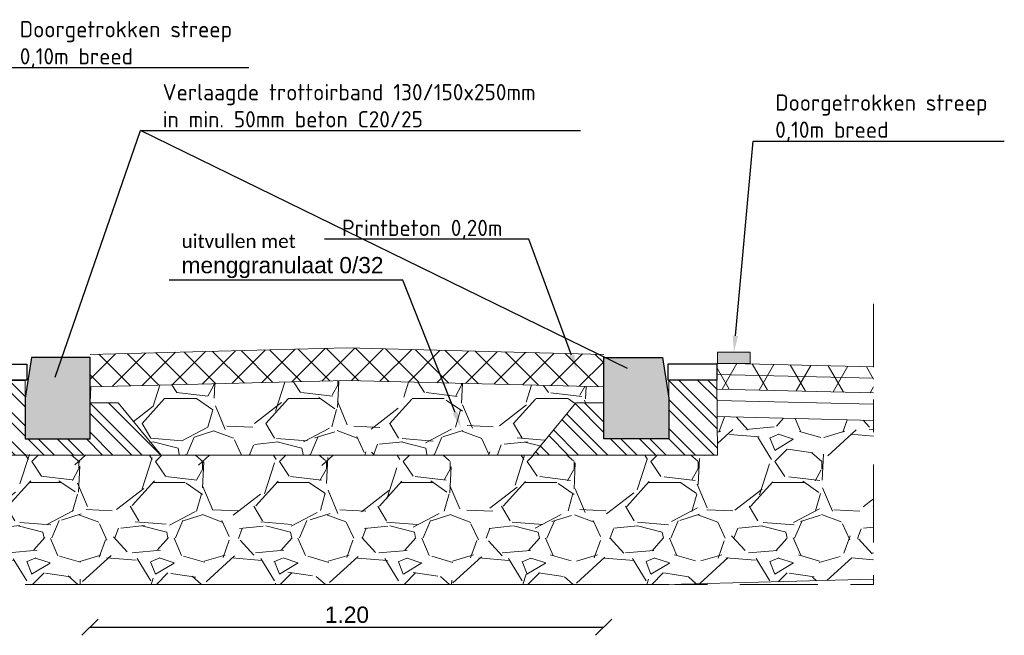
# Model space of a CAD drawing. Header units: metres. Extents: x -34 to 67, y -14 to 16.
# Tile 10 of 13: x 56.66 to 59.69, y -6.24 to -4.34. Entities that reach past the tile are written whole.
import ezdxf
from ezdxf import colors
from ezdxf.entities.mleader import LeaderData, LeaderLine
from ezdxf.math import Vec2, Vec3

# ---------------------------------------------------------------- set-up
doc = ezdxf.new("R2010")
doc.units = ezdxf.units.M
doc.linetypes.add('ACAD_ISO04W100', pattern=[30, 24, -3, 0, -3])
for name, color, linetype, lineweight in [('N-WE-AL-DETAIL-G', 7, 'Continuous', 13), ('N-WE-VH-VERHARDING_ASFALT-A-200', 7, 'Continuous', 18), ('X-XX-AL-AANKLEDING-M', 7, 'Continuous', 18), ('X-XX-AL-T25', 7, 'Continuous', 25)]:
    doc.layers.add(name, color=color, linetype=linetype, lineweight=lineweight)
doc.layers.add('N-WE-VH-VERHARDING_PRINTBETON-A', color=252, linetype='Continuous')
doc.styles.add('NLCS-ISO-M20-T25', font='NLCS-ISO.ttf', dxfattribs={"height": 0.05})
doc.styles.get("Standard").update_dxf_attribs({"font": 'arial.ttf'})
doc.dimstyles.new('NLCS_1-20', dxfattribs={"dimscale": 0.02, "dimtxt": 2.5, "dimasz": 2.5, "dimexe": 1.25, "dimexo": 0.625, "dimtad": 1, "dimtxsty": 'Standard', "dimblk": 'OBLIQUE', "dimcen": 0, "dimse1": 1, "dimse2": 1, "dimadec": 0, "dimazin": 0, "dimtfac": 1, "dimtmove": 0, "dimatfit": 3, "dimfxl": 1, "dimarcsym": 0})

# ---------------------------------------------------------------- blocks, each defined once
blk = doc.blocks.new('_Oblique')
at = {"color": 0, "linetype": 'ByBlock', "lineweight": -2}
blk.add_line((-0.5, -0.5), (0.5, 0.5), dxfattribs=at)
blk = doc.blocks.new('*D50')
at = {"layer": 'X-XX-AL-AANKLEDING-M', "color": 0, "lineweight": -2, "transparency": 16777216}
blk.add_line((56.87352622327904, -6.214310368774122), (58.45370838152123, -6.214310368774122), dxfattribs=at)
at = {"layer": 'X-XX-AL-AANKLEDING-M', "color": 0, "lineweight": -2, "transparency": 16777216, "xscale": 0.05, "yscale": 0.05, "zscale": 0.05, "rotation": 180}
blk.add_blockref('_Oblique', (56.87352622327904, -6.214310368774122), dxfattribs=at)
at = {"layer": 'X-XX-AL-AANKLEDING-M', "color": 0, "lineweight": -2, "transparency": 16777216, "xscale": 0.05, "yscale": 0.05, "zscale": 0.05}
blk.add_blockref('_Oblique', (58.45370838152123, -6.214310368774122), dxfattribs=at)
at = {"layer": 'X-XX-AL-AANKLEDING-M', "color": 0, "lineweight": 9, "transparency": 16777216, "insert": (57.66361730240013, -6.176281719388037), "char_height": 0.05, "attachment_point": 5}
blk.add_mtext('1.20', dxfattribs=at)

msp = doc.modelspace()

# ---------------------------------------------------------------- hatches: boundary and pattern name
at = {"layer": 'N-WE-AL-DETAIL-G'}
h = msp.add_hatch(color=252, dxfattribs=at)
h.dxf.hatch_style = 1
h.paths.add_polyline_path([(56.67342935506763, -5.634848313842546), (56.87342935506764, -5.634848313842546), (56.87342935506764, -5.384848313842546), (56.69342935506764, -5.384848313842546), (56.67342935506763, -5.509848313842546)])
h = msp.add_hatch(color=252, dxfattribs=at)
h.dxf.hatch_style = 1
h.paths.add_polyline_path([(58.65405301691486, -5.634848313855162), (58.45405301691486, -5.634848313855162), (58.45405301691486, -5.384848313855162), (58.63405301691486, -5.384848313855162), (58.65405301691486, -5.509848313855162)])
h = msp.add_hatch(color=256, dxfattribs=at)
h.dxf.hatch_style = 1
h.paths.add_polyline_path([(58.85405301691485, -5.402727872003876), (58.80405301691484, -5.402727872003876), (58.80405301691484, -5.367727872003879), (58.90405301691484, -5.367727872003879), (58.90405301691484, -5.402727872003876)])
at = {"layer": 'N-WE-AL-DETAIL-G', "linetype": 'Continuous'}
h = msp.add_hatch(dxfattribs=at)
h.set_pattern_fill('STEEL', color=252, scale=0.02, angle=90, style=0)
h.set_pattern_definition([(135, (-16.71000581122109, -10.69827768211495), (-0.04490128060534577, -0.04490128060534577), []), (135, (-16.74175581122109, -10.69827768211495), (-0.04490128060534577, -0.04490128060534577), [])])
h.paths.add_polyline_path([(57.02094985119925, -5.684848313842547), (57.09174646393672, -5.684848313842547), (56.96012018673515, -5.523430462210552), (56.87322674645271, -5.52336865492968), (56.87342935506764, -5.634848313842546), (56.67342935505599, -5.634848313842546), (56.67342935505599, -5.456370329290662), (56.52342935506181, -5.452577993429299), (56.52342935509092, -5.684848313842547)])
at = {"layer": 'N-WE-AL-DETAIL-G', "lineweight": 0}
h = msp.add_hatch(dxfattribs=at)
h.set_pattern_fill('GRAVEL', color=250, scale=0.015)
h.set_pattern_definition([(228.0127875, (57.14536753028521, -5.303902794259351), (-3.048000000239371, -3.428999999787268), [0.051258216, -5.07457254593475]), (184.969741, (57.11107753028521, -5.34200279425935), (4.571999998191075, 0.3810000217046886), [0.08796070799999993, -8.70810733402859]), (132.5104471, (57.02344753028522, -5.34962279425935), (3.810000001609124, -4.190999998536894), [0.062022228, -6.140208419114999]), (267.273689, (56.87485753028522, -5.44487279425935), (0.3810000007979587, 7.619999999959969), [0.08010067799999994, -7.929965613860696]), (292.83365418, (56.87104753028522, -5.52488279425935), (-1.905000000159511, 4.571999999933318), [0.07854505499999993, -7.775971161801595]), (357.2736889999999, (56.90152753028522, -5.59727279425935), (-7.619999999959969, 0.3810000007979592), [0.08010067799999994, -7.929965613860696]), (37.69424047, (56.98153753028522, -5.60108279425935), (-4.952999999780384, -3.810000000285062), [0.105929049, -10.48696729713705]), (72.25532837, (57.06535753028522, -5.53631279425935), (2.667000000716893, 8.381999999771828), [0.100007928, -9.90078849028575]), (121.42956562, (57.09583753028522, -5.44106279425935), (-3.048000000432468, 4.952999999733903), [0.08037195, -7.956831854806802]), (175.2363583, (57.05392753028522, -5.37248279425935), (4.190999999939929, -0.3810000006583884), [0.09175699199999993, -4.496090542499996]), (222.3974378, (56.96248753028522, -5.36486279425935), (-4.571999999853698, -4.191000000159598), [0.118661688, -11.74751587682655]), (138.81407483, (57.25204753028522, -5.44868279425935), (-2.666999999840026, 2.286000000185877), [0.04050068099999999, -4.0095848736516]), (171.4692344, (57.22156753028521, -5.42201279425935), (4.953000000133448, -0.7619999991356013), [0.07705229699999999, -7.628195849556]), (225, (57.14536753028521, -5.41058279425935), (-5.329070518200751e-17, -0.3810000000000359), [0.053881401, -0.4849339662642]), (203.19859051, (57.11869753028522, -5.36486279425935), (1.905000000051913, 0.7619999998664), [0.02901619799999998, -2.872593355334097]), (291.80140949, (57.09202753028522, -5.37629279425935), (-0.3810000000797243, 1.142999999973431), [0.041034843, -2.0107129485]), (30.96375653, (57.10726753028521, -5.41439279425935), (1.143000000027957, 0.7619999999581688), [0.06664794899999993, -2.154944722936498]), (161.56505118, (57.16441753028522, -5.38010279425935), (0.7620000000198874, -0.380999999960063), [0.048193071, -1.1566347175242]), (16.389540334, (56.87104753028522, -5.37629279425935), (3.810000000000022, 1.143000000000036), [0.06751320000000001, -6.68382400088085]), (70.34617594, (56.93581753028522, -5.35724279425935), (-1.524000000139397, -4.190999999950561), [0.056639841, -5.607332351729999]), (293.19859051, (57.16441753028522, -5.303902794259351), (-0.7619999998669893, 1.905000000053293), [0.05803201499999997, -2.843577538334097]), (343.6104596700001, (57.18727753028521, -5.35724279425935), (-3.810000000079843, 1.142999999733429), [0.06751319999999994, -6.683824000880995]), (339.44395478, (56.87104753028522, -5.61251279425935), (-1.904999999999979, 0.7620000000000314), [0.06510527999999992, -3.190160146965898]), (294.7751406, (56.93200753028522, -5.63537279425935), (-1.90500000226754, 4.190999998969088), [0.05455081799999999, -5.400539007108]), (66.80140949, (57.16822753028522, -5.68490279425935), (0.7619999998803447, 1.905000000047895), [0.05803201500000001, -2.843577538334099]), (17.35402464, (57.19108753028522, -5.63156279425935), (-4.952999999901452, -1.524000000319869), [0.06386741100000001, -6.322856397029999]), (69.44395478, (56.98153753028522, -5.68490279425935), (-0.7620000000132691, -1.904999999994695), [0.03255263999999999, -3.2227127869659]), (101.309932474, (57.14536753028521, -5.68490279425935), (-0.38100000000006, 1.524000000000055), [0.01942719, -1.9232992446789]), (165.963756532, (57.14155753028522, -5.66585279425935), (1.142999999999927, -0.3809999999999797), [0.078545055, -1.49235818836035]), (186.00900596, (57.06535753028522, -5.64680279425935), (3.809999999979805, 0.381000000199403), [0.07279004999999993, -7.206204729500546]), (303.69006753, (57.10726753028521, -5.44868279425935), (-0.3810000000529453, 0.7619999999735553), [0.054948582, -1.318766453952]), (353.15722659, (57.13774753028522, -5.49440279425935), (6.477000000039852, -0.761999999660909), [0.095933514, -9.49740135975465]), (60.9453959, (57.23299753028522, -5.50583279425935), (-1.524000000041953, -2.666999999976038), [0.039226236, -3.883408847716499]), (90, (57.25204753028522, -5.47154279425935), (-0.3809999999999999, 0.3809999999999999), [0.02286, -0.35814]), (120.25643716, (57.05773753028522, -5.63537279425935), (1.523999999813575, -2.667000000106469), [0.052930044, -5.240091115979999]), (48.01278749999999, (57.03106753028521, -5.58965279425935), (3.048000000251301, 3.428999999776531), [0.102516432, -5.023314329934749]), (0, (57.09964753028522, -5.51345279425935), (0.3809999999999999, 0.3809999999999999), [0.09906, -0.28194]), (325.3048465, (57.19870753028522, -5.51345279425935), (3.81000000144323, -2.666999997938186), [0.060241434, -5.963897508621]), (254.0546040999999, (57.24823753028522, -5.547742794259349), (-0.3809999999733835, -1.524000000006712), [0.05547436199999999, -2.7182475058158]), (207.64597536, (57.23299753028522, -5.60108279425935), (-7.239000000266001, -3.809999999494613), [0.09032176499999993, -8.941869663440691]), (175.42607874, (57.15298753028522, -5.642992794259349), (-4.952999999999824, 0.3809999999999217), [0.09555441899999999, -9.459876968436])])
h.paths.add_polyline_path([(57.08956724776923, -5.684902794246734), (56.95794097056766, -5.523484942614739), (56.87104753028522, -5.523423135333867), (56.87342935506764, -5.47485073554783), (57.66374118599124, -5.455092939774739), (58.44969458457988, -5.47485073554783), (58.45187380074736, -5.523423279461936), (58.36518296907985, -5.523484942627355), (58.23355669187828, -5.68490279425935)])
at = {"layer": 'N-WE-AL-DETAIL-G', "linetype": 'Continuous'}
h = msp.add_hatch(dxfattribs=at)
h.set_pattern_fill('STEEL', color=252, scale=0.02, angle=90, style=0)
h.set_pattern_definition([(135, (41.74404720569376, -16.08312599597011), (-0.04490128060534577, -0.04490128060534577), []), (135, (41.71229720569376, -16.08312599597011), (-0.04490128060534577, -0.04490128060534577), [])])
h.paths.add_polyline_path([(58.30653252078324, -5.684848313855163), (58.23573590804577, -5.684848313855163), (58.36736218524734, -5.523430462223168), (58.45425562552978, -5.523368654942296), (58.45405301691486, -5.634848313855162), (58.6540530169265, -5.634848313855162), (58.6540530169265, -5.454024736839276), (58.80158595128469, -5.454024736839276), (58.80405301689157, -5.684848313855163)])
at = {"layer": 'N-WE-AL-DETAIL-G'}
h = msp.add_hatch(dxfattribs=at)
h.set_pattern_fill('GRAVEL', color=252, scale=0.015)
h.set_pattern_definition([(228.0127875, (44.53749777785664, -19.65894466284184), (-3.048000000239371, -3.428999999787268), [0.051258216, -5.07457254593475]), (184.969741, (44.50320777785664, -19.69704466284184), (4.571999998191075, 0.3810000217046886), [0.08796070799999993, -8.70810733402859]), (132.5104471, (44.41557777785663, -19.70466466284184), (3.810000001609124, -4.190999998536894), [0.062022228, -6.140208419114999]), (267.273689, (44.26698777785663, -19.79991466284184), (0.3810000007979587, 7.619999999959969), [0.08010067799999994, -7.929965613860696]), (292.83365418, (44.26317777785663, -19.87992466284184), (-1.905000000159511, 4.571999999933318), [0.07854505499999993, -7.775971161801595]), (357.2736889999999, (44.29365777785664, -19.95231466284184), (-7.619999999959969, 0.3810000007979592), [0.08010067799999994, -7.929965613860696]), (37.69424047, (44.37366777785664, -19.95612466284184), (-4.952999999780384, -3.810000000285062), [0.105929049, -10.48696729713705]), (72.25532837, (44.45748777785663, -19.89135466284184), (2.667000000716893, 8.381999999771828), [0.100007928, -9.90078849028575]), (121.42956562, (44.48796777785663, -19.79610466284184), (-3.048000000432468, 4.952999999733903), [0.08037195, -7.956831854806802]), (175.2363583, (44.44605777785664, -19.72752466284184), (4.190999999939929, -0.3810000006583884), [0.09175699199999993, -4.496090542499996]), (222.3974378, (44.35461777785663, -19.71990466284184), (-4.571999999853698, -4.191000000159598), [0.118661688, -11.74751587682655]), (138.81407483, (44.64417777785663, -19.80372466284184), (-2.666999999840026, 2.286000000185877), [0.04050068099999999, -4.0095848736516]), (171.4692344, (44.61369777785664, -19.77705466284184), (4.953000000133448, -0.7619999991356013), [0.07705229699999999, -7.628195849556]), (225, (44.53749777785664, -19.76562466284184), (-5.329070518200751e-17, -0.3810000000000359), [0.053881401, -0.4849339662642]), (203.19859051, (44.51082777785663, -19.71990466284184), (1.905000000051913, 0.7619999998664), [0.02901619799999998, -2.872593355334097]), (291.80140949, (44.48415777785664, -19.73133466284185), (-0.3810000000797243, 1.142999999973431), [0.041034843, -2.0107129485]), (30.96375653, (44.49939777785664, -19.76943466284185), (1.143000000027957, 0.7619999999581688), [0.06664794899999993, -2.154944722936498]), (161.56505118, (44.55654777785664, -19.73514466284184), (0.7620000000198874, -0.380999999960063), [0.048193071, -1.1566347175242]), (16.389540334, (44.26317777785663, -19.73133466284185), (3.810000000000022, 1.143000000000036), [0.06751320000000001, -6.68382400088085]), (70.34617594, (44.32794777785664, -19.71228466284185), (-1.524000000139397, -4.190999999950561), [0.056639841, -5.607332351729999]), (293.19859051, (44.55654777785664, -19.65894466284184), (-0.7619999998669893, 1.905000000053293), [0.05803201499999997, -2.843577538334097]), (343.6104596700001, (44.57940777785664, -19.71228466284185), (-3.810000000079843, 1.142999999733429), [0.06751319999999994, -6.683824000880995]), (339.44395478, (44.26317777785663, -19.96755466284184), (-1.904999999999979, 0.7620000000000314), [0.06510527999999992, -3.190160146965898]), (294.7751406, (44.32413777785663, -19.99041466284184), (-1.90500000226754, 4.190999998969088), [0.05455081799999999, -5.400539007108]), (66.80140949, (44.56035777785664, -20.03994466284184), (0.7619999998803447, 1.905000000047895), [0.05803201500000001, -2.843577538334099]), (17.35402464, (44.58321777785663, -19.98660466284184), (-4.952999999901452, -1.524000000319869), [0.06386741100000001, -6.322856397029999]), (69.44395478, (44.37366777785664, -20.03994466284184), (-0.7620000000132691, -1.904999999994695), [0.03255263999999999, -3.2227127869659]), (101.309932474, (44.53749777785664, -20.03994466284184), (-0.38100000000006, 1.524000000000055), [0.01942719, -1.9232992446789]), (165.963756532, (44.53368777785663, -20.02089466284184), (1.142999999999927, -0.3809999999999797), [0.078545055, -1.49235818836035]), (186.00900596, (44.45748777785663, -20.00184466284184), (3.809999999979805, 0.381000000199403), [0.07279004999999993, -7.206204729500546]), (303.69006753, (44.49939777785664, -19.80372466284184), (-0.3810000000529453, 0.7619999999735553), [0.054948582, -1.318766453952]), (353.15722659, (44.52987777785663, -19.84944466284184), (6.477000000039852, -0.761999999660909), [0.095933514, -9.49740135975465]), (60.9453959, (44.62512777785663, -19.86087466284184), (-1.524000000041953, -2.666999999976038), [0.039226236, -3.883408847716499]), (90, (44.64417777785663, -19.82658466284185), (-0.3809999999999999, 0.3809999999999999), [0.02286, -0.35814]), (120.25643716, (44.44986777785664, -19.99041466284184), (1.523999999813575, -2.667000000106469), [0.052930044, -5.240091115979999]), (48.01278749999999, (44.42319777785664, -19.94469466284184), (3.048000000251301, 3.428999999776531), [0.102516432, -5.023314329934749]), (0, (44.49177777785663, -19.86849466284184), (0.3809999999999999, 0.3809999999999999), [0.09906, -0.28194]), (325.3048465, (44.59083777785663, -19.86849466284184), (3.81000000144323, -2.666999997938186), [0.060241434, -5.963897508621]), (254.0546040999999, (44.64036777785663, -19.90278466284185), (-0.3809999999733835, -1.524000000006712), [0.05547436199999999, -2.7182475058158]), (207.64597536, (44.62512777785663, -19.95612466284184), (-7.239000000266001, -3.809999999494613), [0.09032176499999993, -8.941869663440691]), (175.42607874, (44.54511777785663, -19.99803466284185), (-4.952999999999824, 0.3809999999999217), [0.09555441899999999, -9.459876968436])])
h.paths.add_polyline_path([(59.28345095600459, -6.066890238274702), (59.28345095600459, -5.578360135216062), (58.8040530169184, -5.566375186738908), (58.80405301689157, -5.684848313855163), (58.23573590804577, -5.684848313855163), (56.77218960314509, -5.684848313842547), (56.67342935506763, -5.682625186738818), (56.52342935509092, -5.684848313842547), (56.52342935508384, -5.566375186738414), (56.02207939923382, -5.578908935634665), (56.02207939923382, -6.082625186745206), (58.65405301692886, -6.082625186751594)])
at = {"layer": 'N-WE-VH-VERHARDING_ASFALT-A-200'}
h = msp.add_hatch(dxfattribs=at)
h.set_pattern_fill('AVH-ASFALT', color=256, scale=0.1, pattern_type=2)
h.set_pattern_definition([(59.99999999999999, (53.45919728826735, -5.762980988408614), (-0.08660254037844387, 0.05000000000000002), []), (120, (53.45919728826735, -5.762980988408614), (-0.08660254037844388, -0.04999999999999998), [])])
h.paths.add_polyline_path([(59.28345095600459, -5.493360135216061), (59.28345095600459, -5.413360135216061), (58.80170434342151, -5.401316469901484), (58.80405301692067, -5.469100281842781), (58.80405301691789, -5.481375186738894)])
at = {"layer": 'N-WE-VH-VERHARDING_PRINTBETON-A', "lineweight": 9}
h = msp.add_hatch(dxfattribs=at)
h.set_pattern_fill('ANSI37', color=256, scale=0.02)
h.set_pattern_definition([(45, (44.26317777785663, -20.12716778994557), (-0.04490128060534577, 0.04490128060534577), []), (135, (44.26317777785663, -20.12716778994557), (-0.04490128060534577, -0.04490128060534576), [])])
h.paths.add_polyline_path([(58.45370838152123, -5.37484211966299), (57.66374118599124, -5.355092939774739), (56.87352622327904, -5.374848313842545), (56.87352622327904, -5.474848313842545), (57.66374118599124, -5.455092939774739), (58.45370838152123, -5.47484211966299)])

# ---------------------------------------------------------------- linework, layer by layer
for points in [[(56.87342935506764, -5.634848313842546), (56.87342935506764, -5.384848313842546), (56.69342935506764, -5.384848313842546), (56.67342935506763, -5.509848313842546), (56.67342935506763, -5.634848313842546)], [(58.45405301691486, -5.634848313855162), (58.45405301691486, -5.384848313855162), (58.63405301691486, -5.384848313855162), (58.65405301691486, -5.509848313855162), (58.65405301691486, -5.634848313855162)]]:
    msp.add_lwpolyline(points, close=True)
at = {"layer": 'N-WE-AL-DETAIL-G', "linetype": 'ACAD_ISO04W100', "ltscale": 0.01, "flags": 128}
msp.add_lwpolyline([(56.02207939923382, -5.152912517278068), (56.02207939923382, -6.082625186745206), (59.28345095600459, -6.082625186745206), (59.28345095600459, -5.219286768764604)], dxfattribs=at)
at = {"layer": 'N-WE-AL-DETAIL-G'}
for points in [[(56.87352622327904, -5.374848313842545), (57.66374118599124, -5.355092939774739), (58.45370838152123, -5.37484211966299)], [(58.80170434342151, -5.401316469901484), (59.28345095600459, -5.413360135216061)], [(58.80158595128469, -5.43631351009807), (59.28345095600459, -5.448360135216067)], [(56.87352622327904, -5.474848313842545), (57.66374118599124, -5.455092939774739), (58.45370838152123, -5.47484211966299)]]:
    msp.add_lwpolyline(points, dxfattribs=at)
msp.add_lwpolyline([(58.85405301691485, -5.402727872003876), (58.80405301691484, -5.402727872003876), (58.80405301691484, -5.367727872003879), (58.90405301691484, -5.367727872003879), (58.90405301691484, -5.402727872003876)], close=True, dxfattribs=at)
at = {"layer": 'N-WE-AL-DETAIL-G', "linetype": 'Continuous'}
for points in [[(57.02094985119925, -5.684848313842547), (57.09174646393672, -5.684848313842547), (56.96012018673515, -5.523430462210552), (56.87322674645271, -5.52336865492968), (56.87342935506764, -5.634848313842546), (56.67342935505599, -5.634848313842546), (56.67342935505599, -5.456370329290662), (56.52342935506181, -5.452577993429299), (56.52342935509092, -5.684848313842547)], [(58.30653252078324, -5.684848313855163), (58.23573590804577, -5.684848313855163), (58.36736218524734, -5.523430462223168), (58.45425562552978, -5.523368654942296), (58.45405301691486, -5.634848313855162), (58.6540530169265, -5.634848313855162), (58.6540530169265, -5.454024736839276), (58.80158595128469, -5.454024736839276), (58.80405301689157, -5.684848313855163)]]:
    msp.add_lwpolyline(points, close=True, dxfattribs=at)
at = {"layer": 'N-WE-AL-DETAIL-G', "color": 252}
for points in [[(56.67342935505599, -5.477625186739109), (56.67495751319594, -5.477586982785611)], [(58.6540530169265, -5.477625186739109), (58.65252485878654, -5.477586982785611)], [(59.28345095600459, -5.493360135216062), (58.80187769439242, -5.481320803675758)], [(59.28345095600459, -5.528360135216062), (58.80225187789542, -5.516330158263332)], [(59.28345095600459, -5.578360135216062), (58.80405301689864, -5.566375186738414)], [(58.23573590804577, -5.684848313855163), (57.09174646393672, -5.684848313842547)], [(59.28345095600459, -6.066890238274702), (58.65405301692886, -6.082625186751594), (56.67342935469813, -6.082625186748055)]]:
    msp.add_lwpolyline(points, dxfattribs=at)
at = {"layer": 'X-XX-AL-T25'}
for points in [[(56.5292106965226, -5.40447416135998), (56.6792106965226, -5.40447416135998), (56.6792106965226, -5.454474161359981), (56.5292106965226, -5.454474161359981)], [(58.65158595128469, -5.404024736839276), (58.80158595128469, -5.404024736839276), (58.80158595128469, -5.454024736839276), (58.65158595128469, -5.454024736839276)]]:
    msp.add_lwpolyline(points, close=True, dxfattribs=at)

# ---------------------------------------------------------------- dimensions: what is measured, and where the dimension line sits
at = {"layer": 'X-XX-AL-AANKLEDING-M', "lineweight": 9}
dim = msp.add_linear_dim(base=(58.45370838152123, -6.214310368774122), p1=(56.87352622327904, -5.374848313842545), p2=(58.45370838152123, -5.37484211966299), text='1.20', dimstyle='NLCS_1-20', override={"dimzin": 0}, dxfattribs=at)
dim.commit()
dim.dimension.update_dxf_attribs({"geometry": '*D50', "text_midpoint": (57.66361730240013, -6.176281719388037)})

# ---------------------------------------------------------------- leaders
at = {"layer": 'X-XX-AL-T25'}
ml = msp.add_multileader_mtext('Standard', dxfattribs=at)
ml.set_content('Doorgetrokken streep\\P0,10m breed', color=256, style='NLCS-ISO-M20-T25')
ml.set_leader_properties(color=256, linetype='ByLayer', lineweight=-1)
ml.build(insert=Vec2(0, 0))
ml.multileader.update_dxf_attribs({"text_left_attachment_type": 5, "text_right_attachment_type": 5, "dogleg_length": 0.05, "arrow_head_size": 0.05})
ctx = ml.context
ctx.base_point, ctx.char_height, ctx.arrow_head_size, ctx.landing_gap_size, ctx.plane_origin = Vec3(56.63905792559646, -4.492372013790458), 0.05, 0.05, 0.018, Vec3(58.36909327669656, -7.194843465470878)
ctx.left_attachment, ctx.right_attachment = 5, 5
notes = []
notes.append((ctx, [(0, (1, 1, 0), (56.58905792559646, -4.492372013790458), (1, 0), 0.05, [(0, [(56.47180751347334, -5.377667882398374)], 0, [])])]))
ctx.mtext.insert, ctx.mtext.flow_direction = Vec3(56.65705792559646, -4.349038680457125), 5
ml = msp.add_multileader_mtext('Standard', dxfattribs=at)
ml.set_content('Verlaagde trottoirband 130/150x250mm\\Pin min. 50mm beton C20/25', color=256, style='NLCS-ISO-M20-T25')
ml.set_leader_properties(color=256, linetype='ByLayer', lineweight=-1)
ml.build(insert=Vec2(0, 0))
ml.multileader.update_dxf_attribs({"text_left_attachment_type": 5, "text_right_attachment_type": 5, "dogleg_length": 0.05, "arrow_head_size": 0.05})
ctx = ml.context
ctx.base_point, ctx.char_height, ctx.arrow_head_size, ctx.landing_gap_size, ctx.plane_origin = Vec3(57.07863171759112, -4.686201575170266), 0.05, 0.05, 0.018, Vec3(60.35822347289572, -6.858263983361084)
ctx.left_attachment, ctx.right_attachment = 5, 5
notes.append((ctx, [(0, (1, 1, 0), (57.02863171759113, -4.686201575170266), (1, 0), 0.05, [(0, [(58.57166747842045, -5.44032760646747)], 0, []), (1, [(56.74917807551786, -5.492155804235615)], 0, [])])]))
ctx.mtext.insert, ctx.mtext.flow_direction = Vec3(57.09663171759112, -4.542868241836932), 5
ml = msp.add_multileader_mtext('Standard', dxfattribs=at)
ml.set_content('Doorgetrokken streep\\P0,10m breed', color=256, style='NLCS-ISO-M20-T25')
ml.set_leader_properties(color=256, linetype='ByLayer', lineweight=-1)
ml.build(insert=Vec2(0, 0))
ml.multileader.update_dxf_attribs({"text_left_attachment_type": 5, "text_right_attachment_type": 5, "dogleg_length": 0.05, "arrow_head_size": 0.05})
ctx = ml.context
ctx.base_point, ctx.char_height, ctx.arrow_head_size, ctx.landing_gap_size, ctx.plane_origin = Vec3(58.96315870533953, -4.718184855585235), 0.05, 0.05, 0.018, Vec3(60.75133878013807, -7.184903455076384)
ctx.left_attachment, ctx.right_attachment = 5, 5
notes.append((ctx, [(0, (1, 1, 0), (58.91315870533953, -4.718184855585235), (1, 0), 0.05, [(0, [(58.85405301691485, -5.367727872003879)], 0, [])])]))
ctx.mtext.insert, ctx.mtext.flow_direction = Vec3(58.98115870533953, -4.574851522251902), 5
ml = msp.add_multileader_mtext('Standard', dxfattribs=at)
ml.set_content('Printbeton 0,20m', color=256, style='NLCS-ISO-M20-T25')
ml.set_leader_properties(color=256, linetype='ByLayer', lineweight=-1)
ml.build(insert=Vec2(0, 0))
ml.multileader.update_dxf_attribs({"text_left_attachment_type": 5, "text_right_attachment_type": 5, "dogleg_length": 0.05, "arrow_head_size": 0.05})
ctx = ml.context
ctx.base_point, ctx.char_height, ctx.arrow_head_size, ctx.landing_gap_size, ctx.plane_origin = Vec3(57.63018898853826, -5.020510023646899), 0.05, 0.05, 0.018, Vec3(60.26910259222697, -7.241167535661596)
ctx.left_attachment, ctx.right_attachment = 5, 5
notes.append((ctx, [(1, (1, 1, 0), (58.22368898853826, -5.020510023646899), (-1, 0), 0.05, [(0, [(58.37181682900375, -5.423991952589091)], 0, [])])]))
ctx.mtext.insert, ctx.mtext.flow_direction = Vec3(57.64818898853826, -4.960510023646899), 5
ml = msp.add_multileader_mtext('Standard', dxfattribs=at)
ml.set_content('{\\fCalibri|b0|i0|c0|p34;\\H0.83333x;uitvullen met\\P\\fArial|b0|i0|c0|p34;\\H1.2x;menggranulaat 0/32}', color=256, style='NLCS-ISO-M20-T25')
ml.set_leader_properties(color=256, linetype='ByLayer', lineweight=-1)
ml.build(insert=Vec2(0, 0))
ml.multileader.update_dxf_attribs({"text_left_attachment_type": 5, "text_right_attachment_type": 5, "dogleg_length": 0.05, "arrow_head_size": 0.05})
ctx = ml.context
ctx.base_point, ctx.char_height, ctx.arrow_head_size, ctx.landing_gap_size, ctx.plane_origin = Vec3(57.13693210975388, -5.146422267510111), 0.05, 0.05, 0.018, Vec3(59.91537741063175, -7.508754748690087)
ctx.left_attachment, ctx.right_attachment = 5, 5
notes.append((ctx, [(1, (1, 1, 0), (57.83599241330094, -5.146422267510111), (-1, 0), 0.05, [(0, [(58.01450646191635, -5.600481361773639)], 0, [])])]))
ctx.mtext.insert, ctx.mtext.flow_direction = Vec3(57.15493210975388, -5.005667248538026), 5
for ctx, leaders in notes:
    for number, flags, end, landing, length, lines in leaders:
        leader = LeaderData()
        leader.index, (leader.has_last_leader_line, leader.has_dogleg_vector, leader.attachment_direction) = number, flags
        leader.last_leader_point, leader.dogleg_vector, leader.dogleg_length = Vec3(end), Vec3(landing), length
        for number, points, colour, breaks in lines:
            line = LeaderLine()
            line.index, line.vertices, line.color, line.breaks = number, Vec3.list(points), colors.encode_raw_color(colour), breaks
            leader.lines.append(line)
        ctx.leaders.append(leader)

doc.saveas('drawing.dxf')
